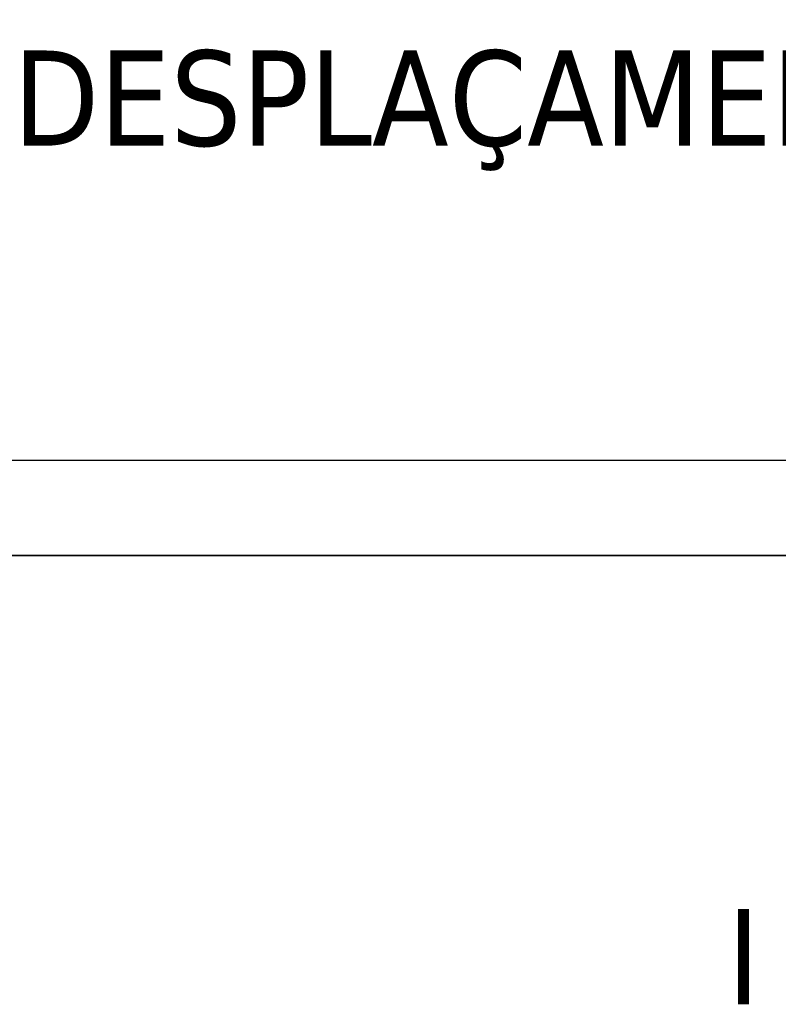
# Model space of a CAD drawing. Header units: metres. Extents: x 391.1 to 430.4, y 12.7 to 28.9.
# Tile 81 of 165: x 403.4 to 404.6, y 27.4 to 28.9. Entities that reach past the tile are written whole.
import ezdxf

# ---------------------------------------------------------------- set-up
doc = ezdxf.new("R2010")
doc.units = ezdxf.units.M
doc.layers.add('01_SUELOS', color=7, linetype='Continuous', lineweight=25, true_color=0x007f00)
for name, color, linetype, lineweight in [('A-WALL-____-MCUT', 7, 'Continuous', 25), ('A-WALL-____-OTLN', 7, 'Continuous', 25), ('G-____-____-TEXT', 7, 'Continuous', 30)]:
    doc.layers.add(name, color=color, linetype=linetype, lineweight=lineweight)
doc.styles.add('Tahoma_3', font='tahoma.ttf', dxfattribs={"height": 0.15})

# ---------------------------------------------------------------- blocks, each defined once
blk = doc.blocks.new('Family - Envans PB-155714-01_FON_P0')
at = {"layer": 'A-WALL-____-MCUT', "color": 253, "true_color": 0xaaaaaa}
for p, q in [((2.61, 0.15), (0, 0.15)), ((0, 0), (2.61, 0))]:
    blk.add_line(p, q, dxfattribs=at)
at = {"layer": 'A-WALL-____-OTLN', "color": 253, "true_color": 0xaaaaaa}
for p, q in [((2.61, 0.15), (0, 0.15)), ((0, 0), (2.61, 0))]:
    blk.add_line(p, q, dxfattribs=at)
at = {"layer": 'A-WALL-____-OTLN', "color": 253, "lineweight": 18, "true_color": 0xaaaaaa}
blk.add_line((0, 0), (2.61, 0), dxfattribs=at)
blk = doc.blocks.new('Family - LONDR55-XX_ZZ-ARQ-CAA-M3D-Londres55-155971-01_FON_P0')
at = {"layer": '01_SUELOS', "color": 9, "true_color": 0xaad4aa}
for p, q in [((8.5373, 14.8702), (5.9294, 14.8702)), ((8.5373, 14.8702), (5.9294, 14.8702)), ((5.9294, 14.8702), (8.5373, 14.8702)), ((5.9294, 14.8702), (8.5373, 14.8702))]:
    blk.add_line(p, q, dxfattribs=at)
blk = doc.blocks.new('LONDR55-XX_ZZ-ARQ-CAA-M3D-Londres55_ifc-1-01_FON_P0')
at = {"layer": '01_SUELOS', "color": 253, "lineweight": 18, "true_color": 0xaaaaaa}
blk.add_blockref('Family - LONDR55-XX_ZZ-ARQ-CAA-M3D-Londres55-155971-01_FON_P0', (397.3291, 13.2006), dxfattribs=at)
at = {"layer": 'A-WALL-____-OTLN', "color": 253, "lineweight": 18, "true_color": 0xaaaaaa, "rotation": 180}
blk.add_blockref('Family - Envans PB-155714-01_FON_P0', (405.8664, 28.2208), dxfattribs=at)

msp = doc.modelspace()

# ---------------------------------------------------------------- block references
at = {"lineweight": 5}
msp.add_blockref('LONDR55-XX_ZZ-ARQ-CAA-M3D-Londres55_ifc-1-01_FON_P0', (0, 0), dxfattribs=at)

# ---------------------------------------------------------------- texts
at = {"layer": 'G-____-____-TEXT', "char_height": 0.15, "attachment_point": 1, "style": 'Tahoma_3'}
for s, insert, width in [("DESPLAÇAMENT D'INODOR A NOVA UBICACIÓ", (403.3466, 28.8667), 5.094724), ('I', (404.4718, 27.5135), 0.092194)]:
    msp.add_mtext(s, dxfattribs=dict(at, insert=insert, width=width))

doc.saveas('drawing.dxf')
